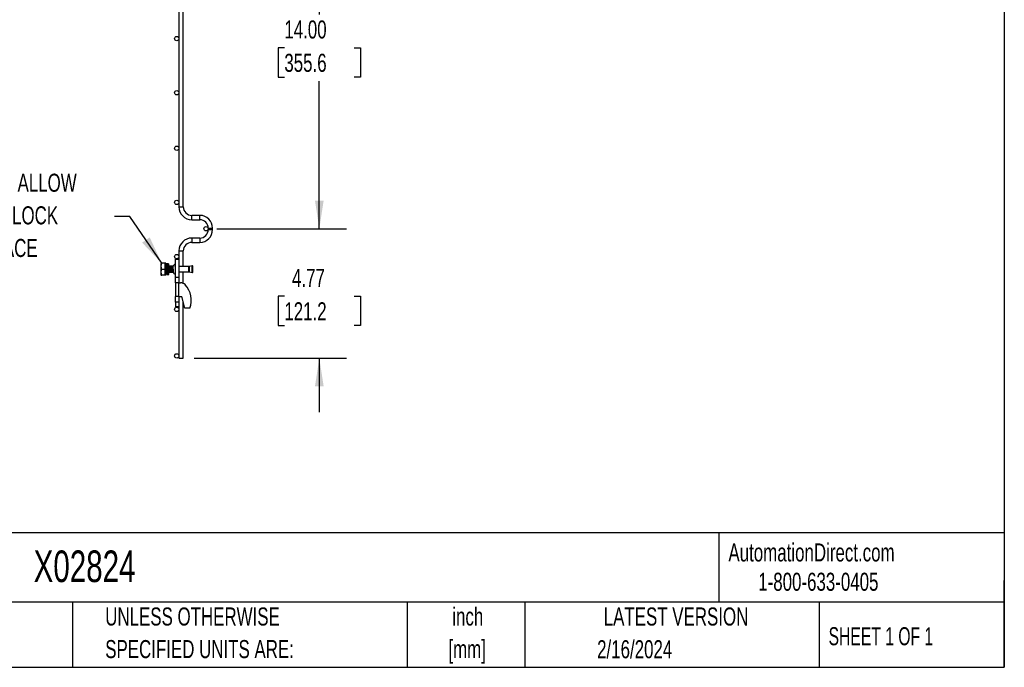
# Model space of a CAD drawing. Header units: inches. Extents: x 0.2 to 10.8, y 0.2 to 8.2.
# Tile 4 of 11: x 6.2 to 10.8, y 0.2 to 3.2. Entities that reach past the tile are written whole.
import ezdxf

# ---------------------------------------------------------------- set-up
doc = ezdxf.new("R2010")
doc.units = ezdxf.units.IN
doc.header["$MEASUREMENT"] = 0
doc.layers.add('DIMENSIONS', color=140, linetype='Continuous', lineweight=25)
doc.layers.add('TEXT', color=140, linetype='Continuous', lineweight=25)
doc.styles.add('SLDTEXTSTYLE0', font='TXT', dxfattribs={"width": 0.7})
doc.styles.add('SLDTEXTSTYLE1', font='TXT', dxfattribs={"width": 0.65})
doc.dimstyles.new('SLDDIMSTYLE0', dxfattribs={"dimtxt": 0.18, "dimasz": 0.13, "dimexe": 0, "dimexo": 0.0625, "dimgap": 0, "dimtad": 0, "dimtih": 1, "dimtoh": 1, "dimdec": 0, "dimrnd": 1e-09, "dimzin": 0, "dimdsep": 46, "dimtxsty": 'Standard', "dimsah": 1, "dimcen": 0.09, "dimadec": 0, "dimazin": 0, "dimtfac": 0.13, "dimtdec": 0, "dimtofl": 0, "dimtmove": 0, "dimatfit": 3, "dimfxl": 0, "dimfrac": 2, "dimtolj": 1, "dimtzin": 0, "dimarcsym": 0})
doc.dimstyles.new('SLDDIMSTYLE1', dxfattribs={"dimtxt": 0.084961, "dimasz": 0.13, "dimexe": 0, "dimexo": 0.0625, "dimgap": 0.02124, "dimtad": 0, "dimtih": 1, "dimtoh": 1, "dimlfac": 8, "dimrnd": 1e-09, "dimzin": 12, "dimdsep": 46, "dimtxsty": 'SLDTEXTSTYLE0', "dimsah": 1, "dimcen": 0.09, "dimadec": 0, "dimazin": 3, "dimtfac": 1, "dimtmove": 0, "dimatfit": 0, "dimfxl": 0, "dimfrac": 2, "dimtolj": 1, "dimtzin": 12, "dimarcsym": 0})
doc.dimstyles.new('SLDDIMSTYLE3', dxfattribs={"dimtxt": 0.084961, "dimasz": 0.13, "dimexe": 0, "dimexo": 0.0625, "dimgap": 0.02124, "dimtad": 0, "dimtih": 1, "dimtoh": 1, "dimlfac": 8, "dimrnd": 1e-09, "dimzin": 4, "dimdsep": 46, "dimtxsty": 'SLDTEXTSTYLE0', "dimsah": 1, "dimcen": 0.09, "dimadec": 0, "dimazin": 1, "dimtfac": 1, "dimtofl": 0, "dimtmove": 0, "dimatfit": 3, "dimfxl": 0, "dimfrac": 2, "dimtolj": 1, "dimtzin": 12, "dimarcsym": 0})

# ---------------------------------------------------------------- blocks, each defined once
blk = doc.blocks.new('_D_2')
at = {"layer": 'DIMENSIONS'}
for p, q in [((7.1143, 4.0241), (7.7122, 4.0241)), ((7.5872, 4.0241), (7.5872, 3.2634)), ((7.4257, 3.1093), (7.3971, 3.1093)), ((7.3971, 3.1093), (7.3971, 2.9743)), ((7.7488, 3.1093), (7.7773, 3.1093)), ((7.7773, 3.1093), (7.7773, 2.9743)), ((7.3971, 2.9743), (7.4257, 2.9743)), ((7.5872, 2.2741), (7.5872, 2.9553)), ((7.7773, 2.9743), (7.7488, 2.9743)), ((7.1143, 2.2741), (7.7122, 2.2741))]:
    blk.add_line(p, q, dxfattribs=at)
for points in [[(7.5872, 4.0241), (7.5672, 3.8941), (7.6072, 3.8941)], [(7.5872, 2.2741), (7.6072, 2.4041), (7.5672, 2.4041)]]:
    blk.add_solid(points, dxfattribs=at)
at = {"layer": 'DIMENSIONS', "char_height": 0.08333, "attachment_point": 1, "style": 'SLDTEXTSTYLE0'}
for s, insert in [('14.00', (7.4257, 3.2357)), ('355.6', (7.4257, 3.0817))]:
    blk.add_mtext(s, dxfattribs=dict(at, insert=insert))
blk = doc.blocks.new('_D_3')
at = {"layer": 'DIMENSIONS'}
for p, q in [((7.5872, 2.2741), (7.5872, 2.5241)), ((7.1143, 2.2741), (7.7122, 2.2741)), ((7.4257, 1.9626), (7.3971, 1.9626)), ((7.3971, 1.9626), (7.3971, 1.8275)), ((7.7488, 1.9626), (7.7773, 1.9626)), ((7.7773, 1.9626), (7.7773, 1.8275)), ((7.3971, 1.8275), (7.4257, 1.8275)), ((7.7773, 1.8275), (7.7488, 1.8275)), ((7.0091, 1.6775), (7.7122, 1.6775)), ((7.5872, 1.6775), (7.5872, 1.4275))]:
    blk.add_line(p, q, dxfattribs=at)
for points in [[(7.5872, 2.2741), (7.6072, 2.4041), (7.5672, 2.4041)], [(7.5872, 1.6775), (7.5672, 1.5475), (7.6072, 1.5475)]]:
    blk.add_solid(points, dxfattribs=at)
at = {"layer": 'DIMENSIONS', "char_height": 0.08333, "attachment_point": 1, "style": 'SLDTEXTSTYLE0'}
for s, insert in [('4.77', (7.461, 2.089)), ('121.2', (7.4257, 1.9349))]:
    blk.add_mtext(s, dxfattribs=dict(at, insert=insert))
blk = doc.blocks.new('SW_NOTE_0_1')
at = {"layer": 'DIMENSIONS', "color": 0, "char_height": 0.5, "attachment_point": 2, "style": 'SLDTEXTSTYLE0'}
for s, insert in [('PRE-WELDED CLIPS ALLOW', (4.508, 0.645)), ('YOU TO QUICKLY LOCK', (4.487, -0.258)), ('PANELS IN PLACE', (4.557, -1.161))]:
    blk.add_mtext(s, dxfattribs=dict(at, insert=insert))
blk = doc.blocks.new('PRE-WELDED')
at = {"layer": 'DIMENSIONS', "color": 140}
blk.add_blockref('SW_NOTE_0_1', (-0.265, 0.85), dxfattribs=at)

msp = doc.modelspace()

# ---------------------------------------------------------------- linework, layer by layer
for p, q in [((6.9391, 3.9221), (6.9391, 2.3752)), ((6.9591, 2.3752), (6.9591, 3.9221)), ((6.9391, 2.3752), (6.9591, 2.3752)), ((7.0352, 2.3359), (6.9985, 2.3359)), ((6.9985, 2.3159), (6.9985, 2.3359)), ((7.0352, 2.3159), (7.0352, 2.3359)), ((6.9985, 2.3159), (7.0352, 2.3159)), ((7.0743, 2.2769), (7.0743, 2.2705)), ((7.0743, 2.2769), (7.0943, 2.2769)), ((7.0943, 2.2705), (7.0943, 2.2769)), ((7.0352, 2.2314), (6.9985, 2.2314)), ((6.9985, 2.2314), (6.9985, 2.2214)), ((7.0352, 2.2314), (7.0352, 2.2114)), ((7.0743, 2.2705), (7.0943, 2.2705)), ((6.9985, 2.2214), (6.9985, 2.2114)), ((6.9985, 2.2114), (7.0352, 2.2114)), ((6.9391, 2.1721), (6.9391, 2.0992)), ((6.9391, 2.1721), (6.9591, 2.1721)), ((6.9591, 2.0992), (6.9591, 2.1721)), ((6.8571, 2.1148), (6.856, 2.1129)), ((6.856, 2.1129), (6.856, 2.0621)), ((6.8755, 2.1148), (6.8596, 2.1148)), ((6.8755, 2.0875), (6.8755, 2.1148)), ((6.8786, 2.1148), (6.8755, 2.1148)), ((6.8788, 2.0992), (6.8771, 2.0992)), ((6.8786, 2.0992), (6.8786, 2.1148)), ((6.8788, 2.0996), (6.8786, 2.101)), ((6.8832, 2.1119), (6.8818, 2.1119)), ((6.8907, 2.1119), (6.8832, 2.1119)), ((6.8913, 2.0992), (6.8896, 2.0992)), ((6.8976, 2.0992), (6.8959, 2.0992)), ((6.9038, 2.0992), (6.9021, 2.0992)), ((6.9101, 2.0992), (6.9084, 2.0992)), ((6.9129, 2.1022), (6.9126, 2.1026)), ((6.9224, 2.102), (6.922, 2.1026)), ((6.9224, 2.0494), (6.9224, 2.1337)), ((6.9224, 2.1337), (6.938, 2.1337)), ((6.938, 2.1337), (6.938, 2.0494)), ((6.984, 2.0992), (6.938, 2.0992)), ((6.984, 2.0875), (6.984, 2.0992)), ((6.9998, 2.1025), (6.9857, 2.0994)), ((6.9857, 2.0994), (6.9857, 2.0756)), ((7.0004, 2.0999), (6.9998, 2.1025)), ((6.9998, 2.0725), (6.9998, 2.1025)), ((7.0029, 2.1025), (6.9999, 2.1018)), ((7.0004, 2.0875), (7.0004, 2.0999)), ((7.0035, 2.0999), (7.0029, 2.1025)), ((7.0029, 2.0725), (7.0029, 2.1025)), ((7.0035, 2.0875), (7.0035, 2.0999)), ((6.856, 2.0621), (6.8571, 2.0601)), ((6.8596, 2.0875), (6.8755, 2.0875)), ((6.8755, 2.0601), (6.8596, 2.0601)), ((6.8755, 2.0601), (6.8755, 2.0875)), ((6.8755, 2.0758), (6.8756, 2.0758)), ((6.8786, 2.0601), (6.8755, 2.0601)), ((6.8786, 2.0601), (6.8786, 2.073)), ((6.8802, 2.0758), (6.8819, 2.0758)), ((6.8897, 2.0875), (6.8822, 2.0875)), ((6.8822, 2.0875), (6.8822, 2.0875)), ((6.8822, 2.0875), (6.8897, 2.0875)), ((6.8837, 2.0631), (6.885, 2.0631)), ((6.8845, 2.0723), (6.8847, 2.0725)), ((6.885, 2.0631), (6.8925, 2.0631)), ((6.8859, 2.0865), (6.8859, 2.0859)), ((6.8859, 2.0865), (6.8934, 2.0865)), ((6.8934, 2.0859), (6.8859, 2.0859)), ((6.8897, 2.0875), (6.8897, 2.0875)), ((6.8922, 2.0741), (6.8933, 2.0723)), ((6.8927, 2.0758), (6.8944, 2.0758)), ((6.8934, 2.0865), (6.8934, 2.0859)), ((6.899, 2.0758), (6.9006, 2.0758)), ((6.9052, 2.0758), (6.9069, 2.0758)), ((6.9115, 2.0758), (6.9125, 2.0758)), ((6.9125, 2.0831), (6.9125, 2.0749)), ((6.9126, 2.0723), (6.9131, 2.073)), ((6.922, 2.0727), (6.9219, 2.0725)), ((6.922, 2.0723), (6.9224, 2.073)), ((6.938, 2.0494), (6.9224, 2.0494)), ((6.9224, 2.0244), (6.9224, 2.0494)), ((6.938, 2.0758), (6.984, 2.0758)), ((6.938, 2.0494), (6.938, 2.0244)), ((6.9391, 2.0758), (6.9391, 2.0244)), ((6.9591, 2.0218), (6.9591, 2.0758)), ((6.984, 2.0758), (6.984, 2.0875)), ((6.9857, 2.0756), (6.9998, 2.0725)), ((6.9998, 2.0725), (7.0004, 2.0751)), ((6.9999, 2.0731), (7.0029, 2.0725)), ((7.0004, 2.0751), (7.0004, 2.0875)), ((7.0029, 2.0725), (7.0035, 2.0751)), ((7.0035, 2.0751), (7.0035, 2.0875)), ((6.9391, 2.0244), (6.9224, 2.0244)), ((6.9224, 2.0244), (6.9224, 1.9619)), ((6.9391, 2.0244), (6.9468, 2.0244)), ((6.9391, 1.9619), (6.9391, 2.0244)), ((6.9391, 1.9619), (6.9224, 1.9619)), ((6.9224, 1.9346), (6.9224, 1.9619)), ((6.938, 1.9619), (6.938, 1.9346)), ((6.9391, 1.9619), (6.9391, 1.6775)), ((6.9391, 1.9619), (6.953, 1.9619)), ((6.9661, 1.9071), (6.953, 1.9619)), ((6.938, 1.9346), (6.9224, 1.9346)), ((6.9224, 1.9346), (6.9224, 1.9131)), ((6.938, 1.9131), (6.9224, 1.9131)), ((6.938, 1.9346), (6.938, 1.9131)), ((6.9591, 1.6775), (6.9591, 1.9363)), ((6.9899, 1.9071), (6.9661, 1.9071)), ((6.9391, 1.6775), (6.9591, 1.6775))]:
    msp.add_line(p, q)
for centre in [(6.9291, 3.1519), (6.9291, 2.9019), (6.9291, 2.6456), (6.9291, 2.3956), (7.0643, 2.2741), (6.9291, 2.1456), (6.9291, 1.9019), (6.9291, 1.6875)]:
    msp.add_circle(centre, 0.01)
for centre, radius, start, end in [((6.9985, 2.3752), 0.0593, 180, 270), ((6.9985, 2.3752), 0.0393, 180, 270), ((7.0352, 2.2769), 0.0591, 0, 90), ((7.0352, 2.2769), 0.0391, 0, 90), ((6.9985, 2.1721), 0.0593, 90, 180), ((7.0352, 2.2705), 0.0591, 270, 0), ((7.0352, 2.2705), 0.0391, 270, 0), ((6.9985, 2.1721), 0.0393, 90, 180), ((6.9249, 2.0987), 0.0125, 101.537, 164.0727), ((6.984, 2.107), 0.00781, 270, 282.4173), ((6.9249, 2.0763), 0.0125, 186.3036, 258.463), ((6.984, 2.0679), 0.00781, 77.5827, 90), ((6.9468, 1.9931), 0.0313, 45.9483, 90), ((6.888, 1.9434), 0.1081, 340.4116, 41.9003)]:
    msp.add_arc(centre, radius, start, end)
for points, knots in [([(6.8596, 2.0875), (6.8581, 2.0919), (6.8571, 2.0965), (6.8571, 2.1023), (6.8572, 2.1035), (6.8574, 2.1058), (6.8576, 2.1069), (6.8582, 2.1103), (6.8588, 2.1126), (6.8596, 2.1148)], [0, 0, 0, 0, 0.5, 0.5, 0.625, 0.625, 0.75, 0.75, 1, 1, 1, 1]), ([(6.8596, 2.1148), (6.8588, 2.1148), (6.8574, 2.1148), (6.8573, 2.1148), (6.8572, 2.1148)], [0, 0, 0, 0, 0.5287795, 1, 1, 1, 1]), ([(6.8782, 2.0727), (6.8781, 2.0726), (6.8778, 2.0725), (6.8774, 2.0763), (6.8769, 2.0829), (6.8764, 2.0903), (6.876, 2.0971), (6.8757, 2.0997), (6.8755, 2.101)], [0, 0, 0, 0, 0.1098, 0.294388, 0.478975, 0.661964, 0.832243, 1, 1, 1, 1]), ([(6.8777, 2.0727), (6.8776, 2.0726), (6.8774, 2.0725), (6.8769, 2.0764), (6.8765, 2.0828), (6.876, 2.0905), (6.8757, 2.0947), (6.8755, 2.0967)], [0, 0, 0, 0, 0.132353, 0.35345, 0.574547, 0.793729, 1, 1, 1, 1]), ([(6.8772, 2.0991), (6.8769, 2.0997), (6.8763, 2.1006), (6.8758, 2.1016), (6.8756, 2.1019)], [0, 0, 0, 0, 0.626685, 1, 1, 1, 1]), ([(6.8772, 2.099), (6.8773, 2.0988), (6.8775, 2.0982), (6.8779, 2.0958), (6.8782, 2.0925), (6.8785, 2.0895), (6.8787, 2.0865), (6.879, 2.0835), (6.8793, 2.08), (6.8796, 2.0774), (6.88, 2.0759), (6.8801, 2.0759), (6.8802, 2.0759)], [0, 0, 0, 0, 0.10651, 0.21933, 0.332104, 0.444879, 0.476607, 0.589337, 0.702105, 0.814922, 0.927693, 1, 1, 1, 1]), ([(6.8808, 2.1026), (6.8804, 2.102), (6.8797, 2.1009), (6.879, 2.0997), (6.8787, 2.0991)], [0, 0, 0, 0, 0.500439, 1, 1, 1, 1]), ([(6.8795, 2.1005), (6.8794, 2.1006), (6.8792, 2.1011), (6.8789, 2.1016), (6.8787, 2.1019)], [0, 0, 0, 0, 0.243973, 1, 1, 1, 1]), ([(6.8788, 2.099), (6.8789, 2.0991), (6.879, 2.0992), (6.8793, 2.0981), (6.8796, 2.0958), (6.8799, 2.0925), (6.8802, 2.0895), (6.8805, 2.0865), (6.8807, 2.0835), (6.8811, 2.08), (6.8814, 2.0774), (6.8816, 2.076), (6.8818, 2.076), (6.8818, 2.076)], [0, 0, 0, 0, 0.0404934, 0.15317, 0.2658948, 0.3785743, 0.491255, 0.522956, 0.6355906, 0.7482639, 0.8609866, 0.973663, 1, 1, 1, 1]), ([(6.8823, 2.0896), (6.8821, 2.0919), (6.8818, 2.0965), (6.8813, 2.1013), (6.881, 2.1033), (6.8808, 2.1025), (6.8807, 2.1023)], [0, 0, 0, 0, 0.290727, 0.608322, 0.928691, 1, 1, 1, 1]), ([(6.8824, 2.0941), (6.8823, 2.0948), (6.8821, 2.0977), (6.8818, 2.1016), (6.8815, 2.1023), (6.8813, 2.1027)], [0, 0, 0, 0, 0.116837, 0.556498, 1, 1, 1, 1]), ([(6.8826, 2.1006), (6.8825, 2.1007), (6.8821, 2.1014), (6.8817, 2.102), (6.8814, 2.1026)], [0, 0, 0, 0, 0.110266, 1, 1, 1, 1]), ([(6.8832, 2.1119), (6.8831, 2.1119), (6.8831, 2.1117), (6.883, 2.1111), (6.883, 2.1106), (6.8828, 2.1088), (6.8828, 2.1069), (6.8827, 2.1036), (6.8826, 2.1024), (6.8825, 2.0997), (6.8825, 2.0983), (6.8824, 2.0938), (6.8823, 2.0906), (6.8822, 2.0875)], [0, 0, 0, 0, 0.125, 0.125, 0.25, 0.25, 0.5, 0.5, 0.625, 0.625, 0.75, 0.75, 1, 1, 1, 1]), ([(6.8897, 2.0991), (6.8894, 2.0997), (6.8887, 2.1008), (6.888, 2.102), (6.8877, 2.1026)], [0, 0, 0, 0, 0.499696, 1, 1, 1, 1]), ([(6.8897, 2.0875), (6.8898, 2.0902), (6.8899, 2.0957), (6.8901, 2.103), (6.8903, 2.1085), (6.8905, 2.1114), (6.8907, 2.1122), (6.8909, 2.1109), (6.8911, 2.1068), (6.8912, 2.1026), (6.8913, 2.0996), (6.8913, 2.0992)], [0, 0, 0, 0, 0.127965, 0.255933, 0.383906, 0.511874, 0.595884, 0.72385, 0.851819, 0.979791, 1, 1, 1, 1]), ([(6.8897, 2.0875), (6.8898, 2.0891), (6.8899, 2.0924), (6.8901, 2.097), (6.8903, 2.1007), (6.8905, 2.1027), (6.8907, 2.1033), (6.8908, 2.1025), (6.891, 2.101), (6.8911, 2.0995), (6.8911, 2.0992)], [0, 0, 0, 0, 0.134554, 0.282317, 0.430097, 0.577863, 0.687878, 0.822432, 0.970198, 1, 1, 1, 1]), ([(6.8901, 2.0973), (6.8902, 2.0968), (6.8904, 2.0956), (6.8907, 2.0925), (6.891, 2.0895), (6.8911, 2.0875), (6.8912, 2.0868), (6.8912, 2.0865)], [0, 0, 0, 0, 0.218138, 0.526755, 0.835376, 0.922201, 1, 1, 1, 1]), ([(6.8933, 2.1026), (6.8929, 2.1021), (6.8922, 2.1009), (6.8915, 2.0997), (6.8912, 2.0991)], [0, 0, 0, 0, 0.500394, 1, 1, 1, 1]), ([(6.8913, 2.099), (6.8914, 2.0991), (6.8915, 2.0992), (6.8918, 2.0981), (6.8921, 2.0958), (6.8924, 2.0925), (6.8927, 2.0895), (6.8929, 2.0874), (6.893, 2.0866), (6.893, 2.0862)], [0, 0, 0, 0, 0.072326, 0.27358, 0.47492, 0.676179, 0.877441, 0.934063, 1, 1, 1, 1]), ([(6.8965, 2.0722), (6.8963, 2.0726), (6.896, 2.0733), (6.8955, 2.0787), (6.895, 2.0859), (6.8945, 2.0936), (6.894, 2.0996), (6.8936, 2.1028), (6.8934, 2.1024), (6.8934, 2.1023)], [0, 0, 0, 0, 0.156768, 0.312178, 0.469693, 0.62556, 0.781428, 0.938942, 1, 1, 1, 1]), ([(6.897, 2.0726), (6.897, 2.0725), (6.8968, 2.0716), (6.8964, 2.0737), (6.8959, 2.0786), (6.8954, 2.0859), (6.895, 2.0936), (6.8945, 2.0996), (6.8941, 2.1028), (6.8939, 2.1024), (6.8938, 2.1023)], [0, 0, 0, 0, 0.032995, 0.184501, 0.334694, 0.486922, 0.637557, 0.788193, 0.94042, 1, 1, 1, 1]), ([(6.896, 2.0991), (6.8956, 2.0997), (6.8949, 2.1009), (6.8942, 2.102), (6.8939, 2.1026)], [0, 0, 0, 0, 0.499667, 1, 1, 1, 1]), ([(6.8964, 2.1026), (6.896, 2.1021), (6.8956, 2.1013), (6.8952, 2.1006), (6.8951, 2.1005)], [0, 0, 0, 0, 0.830545, 1, 1, 1, 1]), ([(6.896, 2.0991), (6.8961, 2.0988), (6.8963, 2.0982), (6.8966, 2.0958), (6.897, 2.0925), (6.8972, 2.0895), (6.8975, 2.0865), (6.8977, 2.0835), (6.8981, 2.08), (6.8984, 2.0774), (6.8987, 2.0759), (6.8989, 2.0759), (6.899, 2.0759)], [0, 0, 0, 0, 0.109761, 0.22217, 0.334534, 0.446899, 0.478512, 0.590831, 0.703189, 0.815596, 0.927957, 1, 1, 1, 1]), ([(6.8972, 2.0992), (6.8972, 2.0992), (6.897, 2.1012), (6.8968, 2.1027), (6.8965, 2.1024), (6.8965, 2.1023)], [0, 0, 0, 0, 0.006396, 0.722439, 1, 1, 1, 1]), ([(6.8976, 2.0992), (6.8976, 2.0992), (6.8974, 2.1012), (6.8972, 2.1027), (6.897, 2.1024), (6.8969, 2.1023)], [0, 0, 0, 0, 0.000789, 0.718929, 1, 1, 1, 1]), ([(6.8983, 2.1005), (6.8982, 2.1006), (6.8978, 2.1013), (6.8974, 2.102), (6.897, 2.1026)], [0, 0, 0, 0, 0.167823, 1, 1, 1, 1]), ([(6.8995, 2.1026), (6.8992, 2.1021), (6.8985, 2.1009), (6.8978, 2.0997), (6.8974, 2.0991)], [0, 0, 0, 0, 0.500357, 1, 1, 1, 1]), ([(6.8976, 2.099), (6.8976, 2.0991), (6.8978, 2.0992), (6.898, 2.0981), (6.8984, 2.0958), (6.8987, 2.0925), (6.899, 2.0895), (6.8992, 2.0865), (6.8995, 2.0835), (6.8998, 2.08), (6.9001, 2.0774), (6.9004, 2.076), (6.9005, 2.076), (6.9006, 2.076)], [0, 0, 0, 0, 0.0404616, 0.1530496, 0.2656857, 0.3782766, 0.4908687, 0.5225448, 0.6350908, 0.7476755, 0.8603095, 0.9728973, 1, 1, 1, 1]), ([(6.9027, 2.0725), (6.9026, 2.0726), (6.9023, 2.0729), (6.9019, 2.0775), (6.9014, 2.0844), (6.9009, 2.0921), (6.9004, 2.0986), (6.9, 2.1025), (6.8997, 2.1023), (6.8996, 2.1023)], [0, 0, 0, 0, 0.125481, 0.281162, 0.438489, 0.593714, 0.750295, 0.906875, 1, 1, 1, 1]), ([(6.9032, 2.0725), (6.903, 2.0726), (6.9027, 2.0729), (6.9023, 2.0775), (6.9018, 2.0844), (6.9013, 2.0921), (6.9008, 2.0986), (6.9004, 2.1025), (6.9001, 2.1023), (6.9, 2.1023)], [0, 0, 0, 0, 0.124887, 0.280569, 0.437896, 0.593121, 0.749703, 0.906284, 1, 1, 1, 1]), ([(6.9022, 2.0991), (6.9019, 2.0997), (6.9012, 2.1009), (6.9005, 2.1021), (6.9001, 2.1026)], [0, 0, 0, 0, 0.499608, 1, 1, 1, 1]), ([(6.9026, 2.1026), (6.9023, 2.1021), (6.9019, 2.1013), (6.9015, 2.1006), (6.9014, 2.1005)], [0, 0, 0, 0, 0.830903, 1, 1, 1, 1]), ([(6.9022, 2.0991), (6.9023, 2.0988), (6.9025, 2.0982), (6.9029, 2.0958), (6.9032, 2.0925), (6.9035, 2.0895), (6.9037, 2.0865), (6.904, 2.0835), (6.9043, 2.08), (6.9046, 2.0774), (6.905, 2.0759), (6.9051, 2.0759), (6.9052, 2.0759)], [0, 0, 0, 0, 0.10996, 0.222344, 0.334683, 0.447023, 0.478628, 0.590922, 0.703255, 0.815637, 0.927973, 1, 1, 1, 1]), ([(6.9034, 2.0992), (6.9033, 2.1004), (6.903, 2.1026), (6.9028, 2.1024), (6.9027, 2.1023)], [0, 0, 0, 0, 0.559314, 1, 1, 1, 1]), ([(6.9038, 2.0996), (6.9037, 2.1006), (6.9035, 2.1026), (6.9033, 2.1024), (6.9032, 2.1023)], [0, 0, 0, 0, 0.517095, 1, 1, 1, 1]), ([(6.9045, 2.1005), (6.9044, 2.1006), (6.904, 2.1013), (6.9036, 2.1021), (6.9033, 2.1026)], [0, 0, 0, 0, 0.169331, 1, 1, 1, 1]), ([(6.9058, 2.1026), (6.9054, 2.102), (6.9047, 2.1009), (6.904, 2.0997), (6.9037, 2.0991)], [0, 0, 0, 0, 0.500317, 1, 1, 1, 1]), ([(6.9038, 2.099), (6.9039, 2.0991), (6.904, 2.0992), (6.9043, 2.0981), (6.9046, 2.0958), (6.9049, 2.0925), (6.9052, 2.0895), (6.9055, 2.0865), (6.9057, 2.0835), (6.9061, 2.08), (6.9064, 2.0774), (6.9066, 2.076), (6.9068, 2.076), (6.9068, 2.076)], [0, 0, 0, 0, 0.0405239, 0.1532854, 0.2660951, 0.3788595, 0.4916251, 0.5233499, 0.6360694, 0.7488275, 0.8616351, 0.9743964, 1, 1, 1, 1]), ([(6.9089, 2.0727), (6.9088, 2.0727), (6.9086, 2.0727), (6.9082, 2.0764), (6.9077, 2.0828), (6.9072, 2.0906), (6.9067, 2.0975), (6.9063, 2.1021), (6.906, 2.1023), (6.9059, 2.1024)], [0, 0, 0, 0, 0.059135, 0.221718, 0.384301, 0.545477, 0.708834, 0.870484, 1, 1, 1, 1]), ([(6.9094, 2.0727), (6.9093, 2.0726), (6.9091, 2.0725), (6.9086, 2.0764), (6.9081, 2.0828), (6.9077, 2.0906), (6.9072, 2.0975), (6.9067, 2.1021), (6.9064, 2.1023), (6.9063, 2.1024)], [0, 0, 0, 0, 0.092802, 0.249465, 0.406127, 0.561433, 0.718842, 0.874605, 1, 1, 1, 1]), ([(6.9085, 2.0991), (6.9081, 2.0997), (6.9074, 2.1009), (6.9067, 2.1021), (6.9064, 2.1026)], [0, 0, 0, 0, 0.499568, 1, 1, 1, 1]), ([(6.9089, 2.1026), (6.9085, 2.102), (6.9081, 2.1013), (6.9077, 2.1006), (6.9076, 2.1005)], [0, 0, 0, 0, 0.833206, 1, 1, 1, 1]), ([(6.9085, 2.0991), (6.9086, 2.0988), (6.9088, 2.0982), (6.9091, 2.0958), (6.9095, 2.0925), (6.9097, 2.0895), (6.91, 2.0865), (6.9102, 2.0835), (6.9106, 2.08), (6.9109, 2.0774), (6.9112, 2.0759), (6.9114, 2.0759), (6.9115, 2.0759)], [0, 0, 0, 0, 0.109217, 0.221695, 0.334128, 0.446562, 0.478193, 0.590581, 0.703007, 0.815483, 0.927913, 1, 1, 1, 1]), ([(6.9096, 2.0992), (6.9095, 2.1001), (6.9093, 2.1024), (6.9091, 2.1024), (6.909, 2.1024)], [0, 0, 0, 0, 0.402321, 1, 1, 1, 1]), ([(6.9101, 2.0992), (6.91, 2.1001), (6.9098, 2.1024), (6.9095, 2.1024), (6.9094, 2.1024)], [0, 0, 0, 0, 0.401177, 1, 1, 1, 1]), ([(6.9108, 2.1005), (6.9107, 2.1006), (6.9103, 2.1013), (6.9099, 2.1021), (6.9095, 2.1026)], [0, 0, 0, 0, 0.167365, 1, 1, 1, 1]), ([(6.912, 2.1026), (6.9116, 2.102), (6.911, 2.1008), (6.9103, 2.0997), (6.9099, 2.0991)], [0, 0, 0, 0, 0.500297, 1, 1, 1, 1]), ([(6.9101, 2.099), (6.9101, 2.0991), (6.9103, 2.0992), (6.9105, 2.0981), (6.9109, 2.0958), (6.9112, 2.0925), (6.9115, 2.0895), (6.9117, 2.0865), (6.912, 2.0835), (6.9123, 2.08), (6.9126, 2.0774), (6.9129, 2.076), (6.913, 2.076), (6.913, 2.076)], [0, 0, 0, 0, 0.040614, 0.153625, 0.266685, 0.379699, 0.492714, 0.524509, 0.637478, 0.750486, 0.863544, 0.976555, 1, 1, 1, 1]), ([(6.9131, 2.0961), (6.9129, 2.0978), (6.9126, 2.1014), (6.9122, 2.1033), (6.912, 2.1025), (6.912, 2.1023)], [0, 0, 0, 0, 0.439432, 0.890815, 1, 1, 1, 1]), ([(6.9131, 2.0999), (6.9131, 2.1003), (6.9129, 2.1024), (6.9127, 2.1026), (6.9125, 2.1027)], [0, 0, 0, 0, 0.169067, 1, 1, 1, 1]), ([(6.9224, 2.1009), (6.9222, 2.1018), (6.9221, 2.103), (6.9219, 2.1025), (6.9219, 2.1024)], [0, 0, 0, 0, 0.784847, 1, 1, 1, 1]), ([(6.9222, 2.0992), (6.9221, 2.0995), (6.9221, 2.1005), (6.922, 2.1007), (6.9219, 2.1008)], [0, 0, 0, 0, 0.37806, 1, 1, 1, 1]), ([(6.8573, 2.0601), (6.8572, 2.0601), (6.8564, 2.0601), (6.858, 2.0601), (6.8596, 2.0601)], [0, 0, 0, 0, 0.067898, 1, 1, 1, 1]), ([(6.8596, 2.0601), (6.8581, 2.0646), (6.8571, 2.0691), (6.8571, 2.0749), (6.8572, 2.0761), (6.8574, 2.0784), (6.8576, 2.0796), (6.8582, 2.083), (6.8588, 2.0852), (6.8596, 2.0875)], [0, 0, 0, 0, 0.5, 0.5, 0.625, 0.625, 0.75, 0.75, 1, 1, 1, 1]), ([(6.8756, 2.0759), (6.8759, 2.0753), (6.8766, 2.0741), (6.8773, 2.0729), (6.8776, 2.0723)], [0, 0, 0, 0, 0.499559, 1, 1, 1, 1]), ([(6.8783, 2.0723), (6.8786, 2.0729), (6.8793, 2.0741), (6.88, 2.0752), (6.8803, 2.0758)], [0, 0, 0, 0, 0.519864, 1, 1, 1, 1]), ([(6.8795, 2.0745), (6.8796, 2.0743), (6.88, 2.0736), (6.8804, 2.0729), (6.8808, 2.0723)], [0, 0, 0, 0, 0.165352, 1, 1, 1, 1]), ([(6.8809, 2.0727), (6.8808, 2.0726), (6.8806, 2.0724), (6.8804, 2.0743), (6.8803, 2.0753)], [0, 0, 0, 0, 0.482864, 1, 1, 1, 1]), ([(6.8813, 2.0727), (6.8812, 2.0726), (6.881, 2.0724), (6.8808, 2.0746), (6.8806, 2.0758)], [0, 0, 0, 0, 0.44073, 1, 1, 1, 1]), ([(6.8814, 2.0723), (6.8817, 2.0729), (6.8822, 2.0736), (6.8826, 2.0743), (6.8826, 2.0745)], [0, 0, 0, 0, 0.840763, 1, 1, 1, 1]), ([(6.8818, 2.0759), (6.8822, 2.0753), (6.8828, 2.0741), (6.8835, 2.0729), (6.8839, 2.0723)], [0, 0, 0, 0, 0.499567, 1, 1, 1, 1]), ([(6.884, 2.0727), (6.8839, 2.0726), (6.8837, 2.0722), (6.8833, 2.0753), (6.8828, 2.081), (6.8826, 2.0855), (6.8824, 2.0875)], [0, 0, 0, 0, 0.123801, 0.438976, 0.750855, 1, 1, 1, 1]), ([(6.8844, 2.0727), (6.8844, 2.0726), (6.8841, 2.0722), (6.8837, 2.0753), (6.8833, 2.081), (6.883, 2.0855), (6.8829, 2.0875)], [0, 0, 0, 0, 0.1227625, 0.4383113, 0.7505601, 1, 1, 1, 1]), ([(6.8835, 2.0728), (6.8835, 2.0725), (6.8836, 2.0719), (6.8837, 2.0718), (6.8838, 2.0722), (6.8838, 2.0724)], [0, 0, 0, 0, 0.314439, 0.56422, 1, 1, 1, 1]), ([(6.8842, 2.0728), (6.8842, 2.0722), (6.8841, 2.0693), (6.884, 2.0657), (6.8838, 2.0633), (6.8837, 2.0632), (6.8837, 2.0631)], [0, 0, 0, 0, 0.092995, 0.460167, 0.827328, 1, 1, 1, 1]), ([(6.8859, 2.0859), (6.8859, 2.0832), (6.8857, 2.0778), (6.8855, 2.0708), (6.8853, 2.0656), (6.8852, 2.0634), (6.885, 2.0629), (6.8848, 2.0641), (6.8847, 2.0675), (6.8845, 2.0712), (6.8845, 2.0727)], [0, 0, 0, 0, 0.139484, 0.278972, 0.418464, 0.557952, 0.623552, 0.763037, 0.902525, 1, 1, 1, 1]), ([(6.8849, 2.0875), (6.8849, 2.0875), (6.8849, 2.087), (6.885, 2.0865), (6.885, 2.086)], [0, 0, 0, 0, 0.000047, 1, 1, 1, 1]), ([(6.8849, 2.0728), (6.8849, 2.0725), (6.885, 2.0719), (6.8851, 2.0718), (6.8852, 2.0724), (6.8854, 2.0748), (6.8856, 2.0786), (6.8858, 2.0828), (6.8859, 2.0855), (6.8859, 2.0865)], [0, 0, 0, 0, 0.0931707, 0.1671828, 0.3368612, 0.5232061, 0.7095586, 0.8958985, 1, 1, 1, 1]), ([(6.8866, 2.0875), (6.8866, 2.0875), (6.8867, 2.0871), (6.8867, 2.0868), (6.8867, 2.0865)], [0, 0, 0, 0, 0.00007, 1, 1, 1, 1]), ([(6.8887, 2.0866), (6.8887, 2.0869), (6.8887, 2.0872), (6.8887, 2.0875), (6.8887, 2.0875)], [0, 0, 0, 0, 0.99992, 1, 1, 1, 1]), ([(6.8892, 2.0866), (6.8891, 2.0869), (6.8891, 2.0872), (6.8891, 2.0875), (6.8891, 2.0875)], [0, 0, 0, 0, 0.9999192, 1, 1, 1, 1]), ([(6.8922, 2.075), (6.8922, 2.0745), (6.8923, 2.0733), (6.8923, 2.073), (6.8924, 2.0728)], [0, 0, 0, 0, 0.485643, 1, 1, 1, 1]), ([(6.8925, 2.0631), (6.8926, 2.0631), (6.8927, 2.0637), (6.8928, 2.0654), (6.8928, 2.0661), (6.8929, 2.0678), (6.893, 2.0687), (6.8931, 2.0718), (6.8931, 2.0743), (6.8933, 2.0799), (6.8934, 2.083), (6.8934, 2.0859)], [0, 0, 0, 0, 0.25, 0.25, 0.375, 0.375, 0.5, 0.5, 0.75, 0.75, 1, 1, 1, 1]), ([(6.8939, 2.0728), (6.8938, 2.0726), (6.8936, 2.0718), (6.8933, 2.0732), (6.8931, 2.0754), (6.8931, 2.0758)], [0, 0, 0, 0, 0.267719, 0.893176, 1, 1, 1, 1]), ([(6.8934, 2.0725), (6.8933, 2.0724), (6.8932, 2.0721), (6.8932, 2.0727), (6.8931, 2.0732)], [0, 0, 0, 0, 0.361814, 1, 1, 1, 1]), ([(6.8933, 2.0822), (6.8934, 2.0815), (6.8936, 2.0796), (6.8939, 2.0774), (6.8941, 2.076), (6.8943, 2.076), (6.8943, 2.076)], [0, 0, 0, 0, 0.213543, 0.563907, 0.914127, 1, 1, 1, 1]), ([(6.8939, 2.0723), (6.8942, 2.0729), (6.8947, 2.0736), (6.8951, 2.0743), (6.8951, 2.0745)], [0, 0, 0, 0, 0.834754, 1, 1, 1, 1]), ([(6.8943, 2.0759), (6.8947, 2.0753), (6.8953, 2.0741), (6.896, 2.0729), (6.8964, 2.0723)], [0, 0, 0, 0, 0.4996237, 1, 1, 1, 1]), ([(6.897, 2.0723), (6.8974, 2.0729), (6.898, 2.0741), (6.8987, 2.0752), (6.899, 2.0758)], [0, 0, 0, 0, 0.516103, 1, 1, 1, 1]), ([(6.8983, 2.0745), (6.8983, 2.0743), (6.8987, 2.0736), (6.8992, 2.0729), (6.8995, 2.0723)], [0, 0, 0, 0, 0.169496, 1, 1, 1, 1]), ([(6.8996, 2.0722), (6.8994, 2.0724), (6.8992, 2.0726), (6.899, 2.0749), (6.899, 2.0753)], [0, 0, 0, 0, 0.794624, 1, 1, 1, 1]), ([(6.9001, 2.0726), (6.9001, 2.0725), (6.8999, 2.0716), (6.8997, 2.0728), (6.8994, 2.0752), (6.8994, 2.0758)], [0, 0, 0, 0, 0.13933, 0.779106, 1, 1, 1, 1]), ([(6.9001, 2.0723), (6.9005, 2.0729), (6.9009, 2.0736), (6.9013, 2.0743), (6.9014, 2.0745)], [0, 0, 0, 0, 0.830876, 1, 1, 1, 1]), ([(6.9006, 2.0759), (6.9009, 2.0753), (6.9016, 2.0741), (6.9023, 2.0729), (6.9026, 2.0723)], [0, 0, 0, 0, 0.499663, 1, 1, 1, 1]), ([(6.9033, 2.0723), (6.9036, 2.0729), (6.9043, 2.0741), (6.9049, 2.0752), (6.9053, 2.0758)], [0, 0, 0, 0, 0.516513, 1, 1, 1, 1]), ([(6.9045, 2.0745), (6.9046, 2.0743), (6.905, 2.0736), (6.9054, 2.0729), (6.9058, 2.0723)], [0, 0, 0, 0, 0.168207, 1, 1, 1, 1]), ([(6.9059, 2.0725), (6.9057, 2.0725), (6.9055, 2.0726), (6.9053, 2.0749), (6.9052, 2.0758)], [0, 0, 0, 0, 0.599113, 1, 1, 1, 1]), ([(6.9063, 2.0725), (6.9062, 2.0726), (6.9059, 2.0727), (6.9057, 2.0752), (6.9056, 2.0763)], [0, 0, 0, 0, 0.547614, 1, 1, 1, 1]), ([(6.9064, 2.0723), (6.9067, 2.0729), (6.9071, 2.0736), (6.9076, 2.0743), (6.9076, 2.0745)], [0, 0, 0, 0, 0.831341, 1, 1, 1, 1]), ([(6.9068, 2.0759), (6.9071, 2.0753), (6.9078, 2.0741), (6.9085, 2.0729), (6.9089, 2.0723)], [0, 0, 0, 0, 0.499704, 1, 1, 1, 1]), ([(6.9095, 2.0723), (6.9099, 2.0729), (6.9105, 2.0741), (6.9112, 2.0752), (6.9115, 2.0758)], [0, 0, 0, 0, 0.517751, 1, 1, 1, 1]), ([(6.9108, 2.0745), (6.9108, 2.0743), (6.9112, 2.0736), (6.9117, 2.0729), (6.912, 2.0723)], [0, 0, 0, 0, 0.164833, 1, 1, 1, 1]), ([(6.912, 2.0727), (6.9119, 2.0727), (6.9118, 2.0726), (6.9116, 2.0743), (6.9115, 2.0753)], [0, 0, 0, 0, 0.361973, 1, 1, 1, 1]), ([(6.9125, 2.0727), (6.9124, 2.0726), (6.9122, 2.0724), (6.912, 2.0746), (6.9119, 2.0758)], [0, 0, 0, 0, 0.439702, 1, 1, 1, 1])]:
    msp.add_open_spline(points, degree=3, knots=knots)
at = {"layer": 'TEXT'}
for p, q in [((10.75, 8.25), (10.75, 0.25)), ((10.75, 0.8711), (0.25, 0.8711)), ((9.4321, 0.8711), (9.4321, 0.55)), ((10.75, 0.25), (10.75, 0.65)), ((10.75, 0.55), (0.25, 0.55)), ((6.448, 0.55), (6.448, 0.25)), ((7.9931, 0.55), (7.9931, 0.25)), ((8.5359, 0.55), (8.5359, 0.25)), ((9.8956, 0.55), (9.8956, 0.25)), ((0.25, 0.25), (10.75, 0.25))]:
    msp.add_line(p, q, dxfattribs=at)

# ---------------------------------------------------------------- block references
at = {"color": 7, "linetype": 'Continuous', "xscale": 0.1666666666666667, "yscale": 0.1666666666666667, "zscale": 0.1666666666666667}
msp.add_blockref('PRE-WELDED', (5.2288, 2.2791), dxfattribs=at)

# ---------------------------------------------------------------- texts
at = {"color": 179, "linetype": 'Continuous', "lineweight": 18, "char_height": 0.083333, "attachment_point": 1, "style": 'SLDTEXTSTYLE0'}
for s, insert in [('AutomationDirect.com', (9.4762, 0.8219)), ('1-800-633-0405', (9.6138, 0.6865))]:
    msp.add_mtext(s, dxfattribs=dict(at, insert=insert))
at = {"layer": 'TEXT'}
for s, insert, char_height, attachment_point, style in [('X02824', (6.268, 0.7892), 0.14583, 1, 'SLDTEXTSTYLE0'), ('UNLESS OTHERWISE', (6.5987, 0.5261), 0.083333, 1, 'SLDTEXTSTYLE0'), ('inch', (8.2726, 0.526), 0.08333, 2, 'SLDTEXTSTYLE0'), ('LATEST VERSION', (9.2343, 0.5261), 0.083333, 2, 'SLDTEXTSTYLE0'), ('SHEET 1 OF 1', (9.9386, 0.4351), 0.083333, 1, 'SLDTEXTSTYLE1'), ('SPECIFIED UNITS ARE:', (6.5987, 0.3757), 0.083333, 1, 'SLDTEXTSTYLE0'), ('[mm]', (8.2698, 0.3756), 0.08333, 2, 'SLDTEXTSTYLE0'), ('2/16/2024', (9.0434, 0.3751), 0.08333, 2, 'SLDTEXTSTYLE0')]:
    msp.add_mtext(s, dxfattribs=dict(at, insert=insert, char_height=char_height, attachment_point=attachment_point, style=style))

# ---------------------------------------------------------------- dimensions: what is measured, and where the dimension line sits
at = {"layer": 'DIMENSIONS'}
for base, p1, p2, dimstyle, picture, middle in [((7.5872, 2.2741), (7.0643, 4.0241), (7.0643, 2.2741), 'SLDDIMSTYLE3', '_D_2', (7.5872, 3.1093)), ((7.5872, 1.6775), (7.0643, 2.2741), (6.9591, 1.6775), 'SLDDIMSTYLE1', '_D_3', (7.5872, 1.9626))]:
    dim = msp.add_linear_dim(base=base, p1=p1, p2=p2, angle=90, dimstyle=dimstyle, dxfattribs=at)
    dim.commit()
    dim.dimension.update_dxf_attribs({"geometry": picture, "text_midpoint": middle, "dimtype": 160})

# ---------------------------------------------------------------- leaders
msp.add_leader([(6.8596, 2.1148), (6.713, 2.3306), (6.642, 2.3306)], dimstyle='SLDDIMSTYLE0', dxfattribs=at)

doc.saveas('drawing.dxf')
